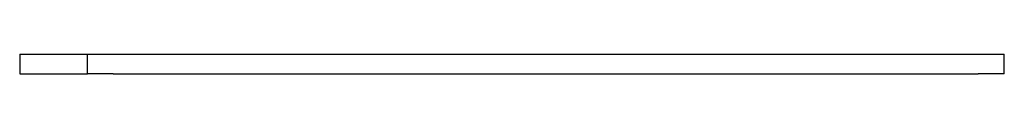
# Model space of a CAD drawing. Header units: millimetres. Extents: x 4072.218 to 4072.97, y 1773.801 to 1773.816.
import ezdxf

# ---------------------------------------------------------------- set-up
doc = ezdxf.new("R2010")
doc.units = ezdxf.units.MM
doc.layers.add('SANINDUSA', color=3, linetype='Continuous')

msp = doc.modelspace()

# ---------------------------------------------------------------- linework, layer by layer
at = {"layer": 'SANINDUSA'}
for p, q in [((4072.21781, 1773.81635), (4072.21781, 1773.80135)), ((4072.21781, 1773.81635), (4072.2695, 1773.81635)), ((4072.2695, 1773.80135), (4072.2695, 1773.81635)), ((4072.2695, 1773.81635), (4072.2891, 1773.81635)), ((4072.2891, 1773.81635), (4072.95005, 1773.81635)), ((4072.95005, 1773.81635), (4072.97005, 1773.81635)), ((4072.97005, 1773.80135), (4072.97005, 1773.81635)), ((4072.21781, 1773.80135), (4072.2695, 1773.80135)), ((4072.2891, 1773.80135), (4072.2695, 1773.80135)), ((4072.2891, 1773.80135), (4072.95005, 1773.80135)), ((4072.97005, 1773.80135), (4072.95005, 1773.80135))]:
    msp.add_line(p, q, dxfattribs=at)

doc.saveas('drawing.dxf')
